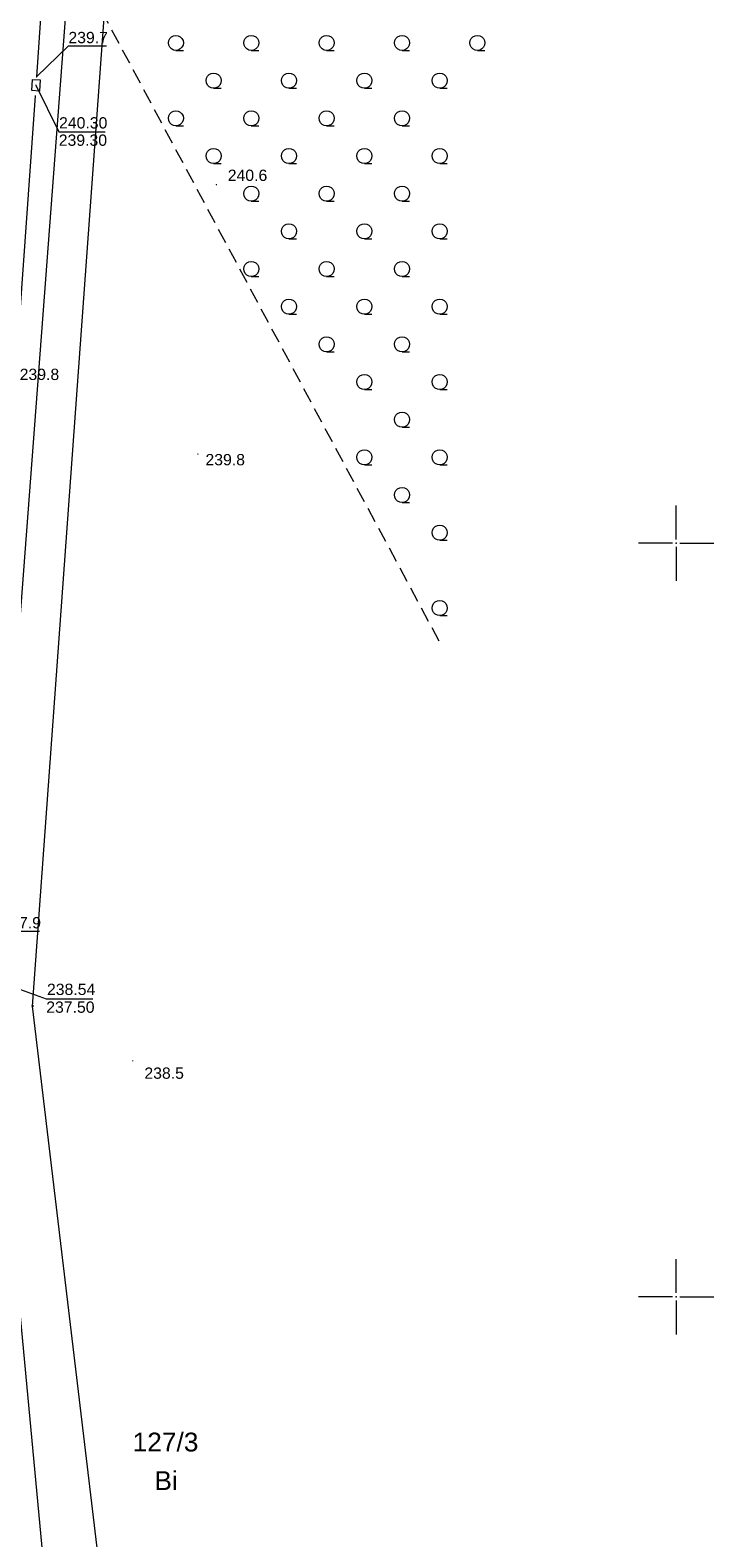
# Model space of a CAD drawing. Header units: metres. Extents: x 6603648 to 6604252, y 5739748 to 5740166.
# Tile 95 of 114: x 6604207 to 6604252, y 5739884 to 5739984. Entities that reach past the tile are written whole.
import ezdxf
from ezdxf.enums import TextEntityAlignment as Align

# ---------------------------------------------------------------- set-up
doc = ezdxf.new("R2010")
doc.units = ezdxf.units.M
doc.header["$PDSIZE"] = 0.75
doc.linetypes.add('ARK_LIN', pattern=[50, 50, 0])
doc.linetypes.add('PRZER2-1', pattern=[1.5, 1, -0.5])
doc.layers.get('0').update_dxf_attribs({"linetype": 'CONTINUOUS'})
for name, color, linetype, lineweight, true_color in [('GESDZI_O', 7, 'CONTINUOUS', 18, 0x008000), ('GESUZY_O', 7, 'CONTINUOUS', 18, 0x008000), ('GSPPRB', 7, 'CONTINUOUS', 18, 0x0a0909), ('GSPWPN', 7, 'CONTINUOUS', 13, 0x0a0909), ('GSPWPN_O', 7, 'CONTINUOUS', 13, 0x0a0909), ('GSSLZK', 7, 'CONTINUOUS', 18, 0x0a0909), ('GSSPDR', 7, 'CONTINUOUS', 18, 0x0a0909), ('GULTPR', 7, 'CONTINUOUS', 18, 0xff9100), ('GUPTWZ', 7, 'CONTINUOUS', 18, 0x0a0909)]:
    doc.layers.add(name, color=color, linetype=linetype, lineweight=lineweight, true_color=true_color)
doc.layers.add('GUPTSH', color=7, linetype='CONTINUOUS', true_color=0xff9100)
doc.layers.add('GUPTSH_O', color=7, linetype='CONTINUOUS', true_color=0xff9100)
doc.layers.add('PKT_ARK', color=7, linetype='ARK_LIN', lineweight=18)
doc.styles.add('Arial', font='arial.ttf')

# ---------------------------------------------------------------- blocks, each defined once
blk = doc.blocks.new('GSPWPN1')
blk.add_hatch(color=0).paths.add_polyline_path([(0, 0.045), (-0.011647, 0.043467), (-0.0225, 0.038971), (-0.03182, 0.03182), (-0.038971, 0.0225), (-0.043467, 0.011647), (-0.045, 0), (-0.043467, -0.011647), (-0.038971, -0.0225), (-0.03182, -0.03182), (-0.0225, -0.038971), (-0.011647, -0.043467), (0, -0.045), (0.011647, -0.043467), (0.0225, -0.038971), (0.03182, -0.03182), (0.038971, -0.0225), (0.043467, -0.011647), (0.045, 0), (0.043467, 0.011647), (0.038971, 0.0225), (0.03182, 0.03182), (0.0225, 0.038971), (0.011647, 0.043467)])
blk = doc.blocks.new('GSPPRB0')
at = {"color": 0, "lineweight": 18}
blk.add_lwpolyline([(-0.007955, 0.0225), (0.007955, 0.0225), (0.0225, 0.007955), (0.0225, -0.007955), (0.007955, -0.0225), (-0.007955, -0.0225), (-0.0225, -0.007955), (-0.0225, 0.007955)], close=True, dxfattribs=at)
blk = doc.blocks.new('GUPTSH1')
blk.add_hatch(color=0).paths.add_polyline_path([(0, 0.045), (-0.011647, 0.043467), (-0.0225, 0.038971), (-0.03182, 0.03182), (-0.038971, 0.0225), (-0.043467, 0.011647), (-0.045, 0), (-0.043467, -0.011647), (-0.038971, -0.0225), (-0.03182, -0.03182), (-0.0225, -0.038971), (-0.011647, -0.043467), (0, -0.045), (0.011647, -0.043467), (0.0225, -0.038971), (0.03182, -0.03182), (0.038971, -0.0225), (0.043467, -0.011647), (0.045, 0), (0.043467, 0.011647), (0.038971, 0.0225), (0.03182, 0.03182), (0.0225, 0.038971), (0.011647, 0.043467)])
blk = doc.blocks.new('GUPTWZ1_3')
at = {"color": 0}
blk.add_lwpolyline([(0.375, -0.25), (-0.375, -0.25), (-0.375, 0.25), (0.375, 0.25)], close=True, dxfattribs=at)
blk = doc.blocks.new('GSSLZK1')
at = {"color": 0}
blk.add_lwpolyline([(0.5, 0), (0.475528, -0.154508), (0.404508, -0.293893), (0.293893, -0.404508), (0.154508, -0.475528), (0, -0.5), (-0.154508, -0.475528), (-0.293893, -0.404508), (-0.404508, -0.293893), (-0.475528, -0.154508), (-0.5, 0), (-0.475528, 0.154508), (-0.404508, 0.293893), (-0.293893, 0.404508), (-0.154508, 0.475528), (0, 0.5), (0.154508, 0.475528), (0.293893, 0.404508), (0.404508, 0.293893), (0.475528, 0.154508)], close=True, dxfattribs=at)
blk.add_lwpolyline([(-0.5, 0), (-0.5, -0.5)], dxfattribs=at)
blk = doc.blocks.new('ASS_SYM', base_point=(826.5, 303.25))
at = {"layer": 'PKT_ARK'}
for p, q in [((826.5, 303.5), (826.5, 305.75)), ((826.25, 303.25), (824, 303.25)), ((826.75, 303.25), (829, 303.25)), ((826.5, 303), (826.5, 300.75))]:
    blk.add_line(p, q, dxfattribs=at)
blk.add_point((826.5, 303.25), dxfattribs=at)
blk.add_point((826.5, 303.25), dxfattribs=at)

msp = doc.modelspace()

# ---------------------------------------------------------------- linework, layer by layer
at = {"layer": 'GSSLZK', "color": 18, "linetype": 'PRZER2-1', "lineweight": 18, "true_color": 0x0a0909}
msp.add_lwpolyline([(6604238.13, 5739999.98), (6604234.03, 5740007.66), (6604234.25, 5740007.78), (6604211.18, 5740050.26), (6604207.6, 5739993.33), (6604234.33, 5739943.38)], dxfattribs=at)
at = {"layer": 'GSSPDR', "color": 18, "linetype": 'Continuous', "lineweight": 18, "true_color": 0x0a0909}
msp.add_lwpolyline([(6604184.77, 5740100.89), (6604214.14, 5740046.64), (6604204.52, 5739919.48), (6604208, 5739882.66), (6604209.57, 5739880.55), (6604211.71, 5739882.41), (6604207.32, 5739919.29), (6604216.55, 5740046.81), (6604186.36, 5740101.74)], dxfattribs=at)
msp.add_lwpolyline([(6604184.77, 5740100.89), (6604214.14, 5740046.64), (6604204.52, 5739919.48), (6604208, 5739882.66), (6604209.57, 5739880.55), (6604211.71, 5739882.41), (6604207.32, 5739919.29), (6604216.55, 5740046.81), (6604186.36, 5740101.74)], dxfattribs=at)
at = {"layer": 'GULTPR', "color": 30, "linetype": 'Continuous', "lineweight": 18, "true_color": 0xff9100}
for points in [[(6604211.69, 5740041.56), (6604207.58, 5739980.94)], [(6604207.49, 5739979.69), (6604203.37, 5739921.99)]]:
    msp.add_lwpolyline(points, dxfattribs=at)
at = {"layer": 'GUPTSH_O', "color": 30, "linetype": 'Continuous', "lineweight": 13, "true_color": 0xff9100, "flags": 128}
for points in [[(6604207.58, 5739980.94), (6604209.69, 5739983), (6604212.21, 5739983)], [(6604207.54, 5739980.39), (6604209.05, 5739977.29), (6604212.13, 5739977.29)], [(6604203.37, 5739921.99), (6604205.25, 5739924.26), (6604207.77, 5739924.26)], [(6604203.32, 5739921.53), (6604208.22, 5739919.77), (6604211.3, 5739919.77)]]:
    msp.add_lwpolyline(points, dxfattribs=at)

# ---------------------------------------------------------------- block references
at = {"layer": 'GSPPRB', "color": 18, "linetype": 'Continuous', "lineweight": 18, "true_color": 0x0a0909, "rotation": 90}
msp.add_blockref('GSPPRB0', (6604207.32, 5739919.29), dxfattribs=at)
msp.add_blockref('GSPPRB0', (6604207.32, 5739919.29), dxfattribs=at)
at = {"layer": 'GSPWPN', "color": 18, "linetype": 'Continuous', "lineweight": 13, "true_color": 0x0a0909, "rotation": 90}
for p in [(6604219.51, 5739973.79), (6604218.28, 5739955.91), (6604213.96, 5739915.65)]:
    msp.add_blockref('GSPWPN1', p, dxfattribs=at)
at = {"layer": 'GSSLZK', "color": 18, "linetype": 'Continuous', "lineweight": 18, "true_color": 0x0a0909, "rotation": 90}
for p in [(6604216.82, 5739983.2), (6604221.82, 5739983.2), (6604226.82, 5739983.2), (6604231.82, 5739983.2), (6604236.82, 5739983.2), (6604219.32, 5739980.7), (6604224.32, 5739980.7), (6604229.32, 5739980.7), (6604234.32, 5739980.7), (6604216.82, 5739978.2), (6604221.82, 5739978.2), (6604226.82, 5739978.2), (6604231.82, 5739978.2), (6604219.32, 5739975.7), (6604224.32, 5739975.7), (6604229.32, 5739975.7), (6604234.32, 5739975.7), (6604221.82, 5739973.2), (6604226.82, 5739973.2), (6604231.82, 5739973.2), (6604224.32, 5739970.7), (6604229.32, 5739970.7), (6604234.32, 5739970.7), (6604221.82, 5739968.2), (6604226.82, 5739968.2), (6604231.82, 5739968.2), (6604224.32, 5739965.7), (6604229.32, 5739965.7), (6604234.32, 5739965.7), (6604226.82, 5739963.2), (6604231.82, 5739963.2), (6604229.32, 5739960.7), (6604234.32, 5739960.7), (6604231.82, 5739958.2), (6604229.32, 5739955.7), (6604234.32, 5739955.7), (6604231.82, 5739953.2), (6604234.32, 5739950.7), (6604234.32, 5739945.7)]:
    msp.add_blockref('GSSLZK1', p, dxfattribs=at)
at = {"layer": 'GUPTSH', "color": 30, "linetype": 'Continuous', "lineweight": 5, "true_color": 0xff9100, "rotation": 90}
for p in [(6604207.58, 5739980.94), (6604207.49, 5739979.69), (6604207.54, 5739980.39), (6604207.54, 5739980.39)]:
    msp.add_blockref('GUPTSH1', p, dxfattribs=at)
at = {"layer": 'GUPTWZ', "color": 18, "linetype": 'Continuous', "lineweight": 18, "true_color": 0x0a0909, "rotation": 86.47479849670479}
msp.add_blockref('GUPTWZ1_3', (6604207.54, 5739980.39), dxfattribs=at)
at = {"layer": 'PKT_ARK', "linetype": 'Continuous'}
for p in [(6604250, 5739950), (6604250, 5739900)]:
    msp.add_blockref('ASS_SYM', p, dxfattribs=at)

# ---------------------------------------------------------------- texts
at = {"layer": 'GESDZI_O', "color": 96, "linetype": 'Continuous', "lineweight": 0, "true_color": 0x008000, "style": 'Arial'}
msp.add_text('127/3', height=1.25, rotation=360, dxfattribs=at).set_placement((6604216.13, 5739889.73), align=Align.CENTER)
at = {"layer": 'GESUZY_O', "color": 96, "linetype": 'Continuous', "lineweight": 0, "true_color": 0x008000, "style": 'Arial'}
msp.add_text('Bi', height=1.25, rotation=360, dxfattribs=at).set_placement((6604216.17, 5739887.17), align=Align.CENTER)
at = {"layer": 'GSPWPN_O', "color": 18, "linetype": 'Continuous', "lineweight": 0, "true_color": 0x0a0909, "style": 'Arial'}
for s, p in [('240.6', (6604220.26, 5739974.04)), ('239.8', (6604206.46, 5739960.83)), ('239.8', (6604218.78, 5739955.17)), ('238.5', (6604214.73, 5739914.46))]:
    msp.add_text(s, height=0.75, rotation=360, dxfattribs=at).set_placement(p)
at = {"layer": 'GUPTSH_O', "color": 30, "linetype": 'Continuous', "lineweight": 0, "true_color": 0xff9100, "style": 'Arial'}
for s, p in [('239.7', (6604209.69, 5739983.18)), ('240.30', (6604209.07, 5739977.52)), ('239.30', (6604209.05, 5739976.37)), ('237.9', (6604205.25, 5739924.44)), ('238.54', (6604208.27, 5739920.02)), ('237.50', (6604208.22, 5739918.84))]:
    msp.add_text(s, height=0.75, rotation=360, dxfattribs=at).set_placement(p)

doc.saveas('drawing.dxf')
